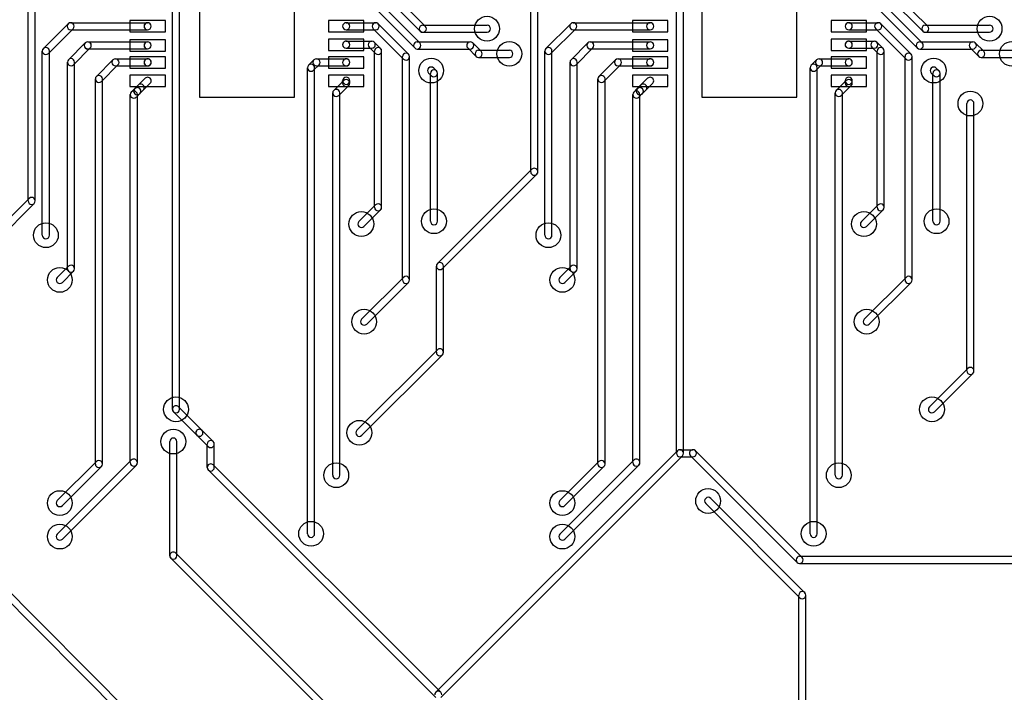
# Model space of a CAD drawing. Extents: x 67 to 209, y -168 to -95.
# Tile 9 of 14: x 132 to 167, y -133 to -109. Entities that reach past the tile are written whole.
import ezdxf

# ---------------------------------------------------------------- set-up
doc = ezdxf.new("R2010")
doc.units = 0
doc.header["$MEASUREMENT"] = 0
doc.layers.add('BLACK', color=250, linetype='CONTINUOUS')

msp = doc.modelspace()

# ---------------------------------------------------------------- linework, layer by layer
at = {"layer": 'BLACK'}
for p, q in [((138.3, -102.15), (138.3, -111.85)), ((141.7, -111.85), (141.7, -102.15)), ((150.165, -114.527), (150.165, -102.192)), ((150.419, -114.527), (150.419, -102.192)), ((156.3, -102.15), (156.3, -111.85)), ((159.7, -111.85), (159.7, -102.15)), ((132.165, -115.571), (132.165, -103.82)), ((132.419, -115.571), (132.419, -103.82)), ((137.333, -123.04), (137.333, -105.019)), ((137.587, -123.04), (137.587, -105.019)), ((155.384, -124.613), (155.384, -104.943)), ((155.638, -124.613), (155.638, -104.943)), ((144.826, -108.106), (146.21, -109.49)), ((145.006, -107.926), (146.39, -109.31)), ((162.826, -108.106), (164.21, -109.49)), ((163.006, -107.926), (164.39, -109.31)), ((144.841, -108.561), (146.19, -109.91)), ((162.841, -108.561), (164.19, -109.91)), ((144.661, -108.741), (146.01, -110.09)), ((162.661, -108.741), (164.01, -110.09)), ((133.599, -109.221), (132.71, -110.11)), ((133.689, -109.184), (136.444, -109.184)), ((137.079, -109.108), (135.809, -109.108)), ((135.809, -109.108), (135.809, -109.515)), ((136.444, -109.184), (136.444, -109.184)), ((136.533, -109.221), (136.534, -109.222)), ((137.079, -109.515), (137.079, -109.108)), ((144.191, -109.108), (142.921, -109.108)), ((142.921, -109.108), (142.921, -109.515)), ((143.467, -109.221), (143.466, -109.222)), ((143.556, -109.184), (143.556, -109.184)), ((143.556, -109.184), (144.611, -109.184)), ((144.191, -109.515), (144.191, -109.108)), ((144.701, -109.221), (145.79, -110.31)), ((146.3, -109.273), (148.6, -109.273)), ((151.599, -109.221), (150.71, -110.11)), ((151.689, -109.184), (154.444, -109.184)), ((155.079, -109.108), (153.809, -109.108)), ((153.809, -109.108), (153.809, -109.515)), ((154.444, -109.184), (154.444, -109.184)), ((154.533, -109.221), (154.534, -109.222)), ((155.079, -109.515), (155.079, -109.108)), ((162.191, -109.108), (160.921, -109.108)), ((160.921, -109.108), (160.921, -109.515)), ((161.467, -109.221), (161.466, -109.222)), ((161.556, -109.184), (161.556, -109.184)), ((161.556, -109.184), (162.611, -109.184)), ((162.191, -109.515), (162.191, -109.108)), ((162.701, -109.221), (163.79, -110.31)), ((164.3, -109.273), (166.6, -109.273)), ((133.779, -109.401), (132.89, -110.29)), ((133.689, -109.438), (136.444, -109.438)), ((135.809, -109.515), (137.079, -109.515)), ((136.354, -109.401), (136.354, -109.401)), ((136.444, -109.438), (136.444, -109.438)), ((142.921, -109.515), (144.191, -109.515)), ((143.556, -109.438), (143.556, -109.438)), ((143.556, -109.438), (144.611, -109.438)), ((143.646, -109.401), (143.646, -109.401)), ((144.521, -109.401), (145.61, -110.49)), ((146.3, -109.527), (148.6, -109.527)), ((151.779, -109.401), (150.89, -110.29)), ((151.689, -109.438), (154.444, -109.438)), ((153.809, -109.515), (155.079, -109.515)), ((154.354, -109.401), (154.354, -109.401)), ((154.444, -109.438), (154.444, -109.438)), ((160.921, -109.515), (162.191, -109.515)), ((161.556, -109.438), (161.556, -109.438)), ((161.556, -109.438), (162.611, -109.438)), ((161.646, -109.401), (161.646, -109.401)), ((162.521, -109.401), (163.61, -110.49)), ((164.3, -109.527), (166.6, -109.527)), ((134.21, -109.91), (133.61, -110.51)), ((134.173, -110), (134.173, -109.997)), ((134.3, -109.87), (136.444, -109.87)), ((134.427, -110), (134.427, -109.997)), ((137.079, -109.794), (135.809, -109.794)), ((135.809, -109.794), (135.809, -110.2)), ((136.444, -109.87), (136.444, -109.87)), ((136.534, -109.907), (136.534, -109.907)), ((137.079, -110.2), (137.079, -109.794)), ((144.191, -109.769), (142.921, -109.769)), ((142.921, -109.769), (142.921, -110.175)), ((143.556, -109.845), (143.556, -109.845)), ((143.556, -109.845), (144.472, -109.845)), ((143.646, -109.882), (143.646, -109.882)), ((144.191, -110.175), (144.191, -109.769)), ((144.562, -109.882), (144.79, -110.11)), ((146.1, -109.873), (148, -109.873)), ((148.09, -109.91), (148.39, -110.21)), ((152.21, -109.91), (151.61, -110.51)), ((152.173, -110), (152.173, -109.997)), ((152.3, -109.87), (154.444, -109.87)), ((152.427, -110), (152.427, -109.997)), ((155.079, -109.794), (153.809, -109.794)), ((153.809, -109.794), (153.809, -110.2)), ((154.444, -109.87), (154.444, -109.87)), ((154.534, -109.907), (154.534, -109.907)), ((155.079, -110.2), (155.079, -109.794)), ((162.191, -109.769), (160.921, -109.769)), ((160.921, -109.769), (160.921, -110.175)), ((161.556, -109.845), (161.556, -109.845)), ((161.556, -109.845), (162.472, -109.845)), ((161.646, -109.882), (161.646, -109.882)), ((162.191, -110.175), (162.191, -109.769)), ((162.562, -109.882), (162.79, -110.11)), ((164.1, -109.873), (166, -109.873)), ((166.09, -109.91), (166.39, -110.21)), ((132.673, -116.8), (132.673, -110.2)), ((132.927, -116.8), (132.927, -110.2)), ((134.39, -110.09), (133.79, -110.69)), ((134.3, -110.124), (136.444, -110.124)), ((135.809, -110.2), (137.079, -110.2)), ((136.354, -110.087), (136.354, -110.087)), ((136.444, -110.124), (136.444, -110.124)), ((142.921, -110.175), (144.191, -110.175)), ((143.466, -110.062), (143.466, -110.062)), ((143.556, -110.099), (143.556, -110.099)), ((143.556, -110.099), (144.472, -110.099)), ((144.382, -110.062), (144.61, -110.29)), ((144.573, -115.8), (144.573, -110.2)), ((144.827, -115.8), (144.827, -110.2)), ((146.1, -110.127), (148, -110.127)), ((147.91, -110.09), (148.21, -110.39)), ((148.3, -110.173), (149.4, -110.173)), ((150.673, -116.8), (150.673, -110.2)), ((150.927, -116.8), (150.927, -110.2)), ((152.39, -110.09), (151.79, -110.69)), ((152.3, -110.124), (154.444, -110.124)), ((153.809, -110.2), (155.079, -110.2)), ((154.354, -110.087), (154.354, -110.087)), ((154.444, -110.124), (154.444, -110.124)), ((160.921, -110.175), (162.191, -110.175)), ((161.466, -110.062), (161.466, -110.062)), ((161.556, -110.099), (161.556, -110.099)), ((161.556, -110.099), (162.472, -110.099)), ((162.382, -110.062), (162.61, -110.29)), ((162.573, -115.8), (162.573, -110.2)), ((162.827, -115.8), (162.827, -110.2)), ((164.1, -110.127), (166, -110.127)), ((165.91, -110.09), (166.21, -110.39)), ((166.3, -110.173), (167.4, -110.173)), ((133.573, -118), (133.573, -110.6)), ((133.827, -118), (133.827, -110.6)), ((135.203, -110.517), (134.61, -111.11)), ((135.383, -110.697), (134.79, -111.29)), ((135.293, -110.48), (136.444, -110.48)), ((135.293, -110.734), (136.444, -110.734)), ((137.079, -110.404), (135.809, -110.404)), ((135.809, -110.404), (135.809, -110.81)), ((136.354, -110.517), (136.354, -110.517)), ((136.444, -110.48), (136.444, -110.48)), ((136.444, -110.734), (136.444, -110.734)), ((136.534, -110.697), (136.534, -110.697)), ((137.079, -110.81), (137.079, -110.404)), ((142.403, -110.517), (142.21, -110.71)), ((142.583, -110.697), (142.39, -110.89)), ((142.493, -110.48), (143.556, -110.48)), ((142.493, -110.734), (143.556, -110.734)), ((144.191, -110.404), (142.921, -110.404)), ((142.921, -110.404), (142.921, -110.81)), ((143.466, -110.517), (143.466, -110.517)), ((143.556, -110.48), (143.556, -110.48)), ((143.556, -110.734), (143.556, -110.734)), ((143.646, -110.697), (143.646, -110.697)), ((144.191, -110.81), (144.191, -110.404)), ((145.573, -118.4), (145.573, -110.4)), ((145.827, -118.4), (145.827, -110.4)), ((148.3, -110.427), (149.4, -110.427)), ((151.573, -118), (151.573, -110.6)), ((151.827, -118), (151.827, -110.6)), ((153.203, -110.517), (152.61, -111.11)), ((153.383, -110.697), (152.79, -111.29)), ((153.293, -110.48), (154.444, -110.48)), ((153.293, -110.734), (154.444, -110.734)), ((155.079, -110.404), (153.809, -110.404)), ((153.809, -110.404), (153.809, -110.81)), ((154.354, -110.517), (154.354, -110.517)), ((154.444, -110.48), (154.444, -110.48)), ((154.444, -110.734), (154.444, -110.734)), ((154.534, -110.697), (154.534, -110.697)), ((155.079, -110.81), (155.079, -110.404)), ((160.403, -110.517), (160.21, -110.71)), ((160.583, -110.697), (160.39, -110.89)), ((160.493, -110.48), (161.556, -110.48)), ((160.493, -110.734), (161.556, -110.734)), ((162.191, -110.404), (160.921, -110.404)), ((160.921, -110.404), (160.921, -110.81)), ((161.466, -110.517), (161.466, -110.517)), ((161.556, -110.48), (161.556, -110.48)), ((161.556, -110.734), (161.556, -110.734)), ((161.646, -110.697), (161.646, -110.697)), ((162.191, -110.81), (162.191, -110.404)), ((163.573, -118.4), (163.573, -110.4)), ((163.827, -118.4), (163.827, -110.4)), ((166.3, -110.427), (167.4, -110.427)), ((135.809, -110.81), (137.079, -110.81)), ((137.079, -111.064), (135.809, -111.064)), ((135.809, -111.064), (135.809, -111.47)), ((137.079, -111.47), (137.079, -111.064)), ((142.173, -127.5), (142.173, -110.8)), ((142.427, -127.5), (142.427, -110.8)), ((142.921, -110.81), (144.191, -110.81)), ((144.191, -111.064), (142.921, -111.064)), ((142.921, -111.064), (142.921, -111.47)), ((144.191, -111.47), (144.191, -111.064)), ((146.51, -110.99), (146.61, -111.09)), ((146.573, -116.3), (146.573, -111)), ((146.69, -110.81), (146.79, -110.91)), ((146.827, -116.3), (146.827, -111)), ((153.809, -110.81), (155.079, -110.81)), ((155.079, -111.064), (153.809, -111.064)), ((153.809, -111.064), (153.809, -111.47)), ((155.079, -111.47), (155.079, -111.064)), ((160.173, -127.5), (160.173, -110.8)), ((160.427, -127.5), (160.427, -110.8)), ((160.921, -110.81), (162.191, -110.81)), ((162.191, -111.064), (160.921, -111.064)), ((160.921, -111.064), (160.921, -111.47)), ((162.191, -111.47), (162.191, -111.064)), ((164.51, -110.99), (164.61, -111.09)), ((164.573, -116.3), (164.573, -111)), ((164.69, -110.81), (164.79, -110.91)), ((164.827, -116.3), (164.827, -111)), ((134.573, -125), (134.573, -111.2)), ((134.827, -125), (134.827, -111.2)), ((135.984, -111.548), (136.354, -111.177)), ((135.984, -111.548), (136.107, -111.424)), ((136.164, -111.727), (136.534, -111.357)), ((143.466, -111.254), (143.11, -111.61)), ((143.646, -111.434), (143.29, -111.79)), ((143.429, -111.344), (143.429, -111.267)), ((143.429, -111.267), (143.429, -111.267)), ((143.683, -111.344), (143.683, -111.267)), ((143.683, -111.267), (143.683, -111.267)), ((152.573, -125), (152.573, -111.2)), ((152.827, -125), (152.827, -111.2)), ((153.984, -111.548), (154.354, -111.177)), ((153.984, -111.548), (154.107, -111.424)), ((154.164, -111.727), (154.534, -111.357)), ((161.466, -111.254), (161.11, -111.61)), ((161.646, -111.434), (161.29, -111.79)), ((161.429, -111.344), (161.429, -111.267)), ((161.429, -111.267), (161.429, -111.267)), ((161.683, -111.344), (161.683, -111.267)), ((161.683, -111.267), (161.683, -111.267)), ((135.809, -111.47), (137.079, -111.47)), ((135.823, -124.95), (135.823, -111.761)), ((135.86, -111.671), (135.984, -111.548)), ((136.04, -111.851), (136.163, -111.727)), ((136.074, -111.511), (136.074, -111.511)), ((136.074, -111.765), (136.074, -111.765)), ((136.077, -124.95), (136.077, -111.761)), ((136.163, -111.727), (136.287, -111.604)), ((142.921, -111.47), (144.191, -111.47)), ((143.073, -125.4), (143.073, -111.7)), ((143.327, -125.4), (143.327, -111.7)), ((153.809, -111.47), (155.079, -111.47)), ((153.823, -124.95), (153.823, -111.761)), ((153.86, -111.671), (153.984, -111.548)), ((154.04, -111.851), (154.163, -111.727)), ((154.074, -111.511), (154.074, -111.511)), ((154.074, -111.765), (154.074, -111.765)), ((154.077, -124.95), (154.077, -111.761)), ((154.163, -111.727), (154.287, -111.604)), ((160.921, -111.47), (162.191, -111.47)), ((161.073, -125.4), (161.073, -111.7)), ((161.327, -125.4), (161.327, -111.7)), ((138.3, -111.85), (141.7, -111.85)), ((156.3, -111.85), (159.7, -111.85)), ((165.787, -121.662), (165.787, -112.081)), ((166.041, -121.662), (166.041, -112.081)), ((146.822, -117.817), (150.202, -114.437)), ((147.002, -117.997), (150.382, -114.617)), ((132.202, -115.481), (127.266, -120.416)), ((132.382, -115.661), (127.446, -120.596)), ((144.61, -115.71), (144.01, -116.31)), ((144.79, -115.89), (144.19, -116.49)), ((162.61, -115.71), (162.01, -116.31)), ((162.79, -115.89), (162.19, -116.49)), ((133.61, -117.91), (133.21, -118.31)), ((133.79, -118.09), (133.39, -118.49)), ((146.785, -120.996), (146.785, -117.907)), ((147.039, -120.996), (147.039, -117.907)), ((151.61, -117.91), (151.21, -118.31)), ((151.79, -118.09), (151.39, -118.49)), ((145.61, -118.31), (144.11, -119.81)), ((145.79, -118.49), (144.29, -119.99)), ((163.61, -118.31), (162.11, -119.81)), ((163.79, -118.49), (162.29, -119.99)), ((143.937, -123.791), (146.822, -120.906)), ((144.117, -123.971), (147.002, -121.086)), ((165.824, -121.572), (164.446, -122.95)), ((166.004, -121.752), (164.626, -123.13)), ((138.389, -123.789), (137.55, -122.95)), ((138.209, -123.969), (137.37, -123.13)), ((138.172, -123.88), (138.172, -123.879)), ((138.616, -124.376), (138.209, -123.97)), ((138.796, -124.196), (138.389, -123.79)), ((138.426, -123.88), (138.426, -123.879)), ((137.238, -128.284), (137.238, -124.196)), ((137.492, -128.284), (137.492, -124.196)), ((138.579, -125.124), (138.579, -124.286)), ((138.833, -125.124), (138.833, -124.286)), ((155.511, -124.486), (155.976, -124.486)), ((155.421, -124.523), (146.763, -133.181)), ((155.601, -124.703), (146.943, -133.361)), ((155.511, -124.74), (155.976, -124.74)), ((159.708, -128.524), (155.886, -124.703)), ((159.888, -128.344), (156.066, -124.523)), ((133.21, -127.51), (135.86, -124.86)), ((134.61, -124.91), (133.21, -126.31)), ((133.39, -127.69), (136.04, -125.04)), ((134.79, -125.09), (133.39, -126.49)), ((146.943, -133.181), (138.796, -125.034)), ((151.21, -127.51), (153.86, -124.86)), ((152.61, -124.91), (151.21, -126.31)), ((151.39, -127.69), (154.04, -125.04)), ((152.79, -125.09), (151.39, -126.49)), ((138.604, -136.712), (127.455, -125.524)), ((146.763, -133.361), (138.616, -125.214)), ((138.425, -136.891), (127.276, -125.703)), ((159.981, -129.612), (156.612, -126.231)), ((159.801, -129.791), (156.432, -126.41)), ((146.142, -136.881), (137.455, -128.194)), ((159.798, -128.307), (169.645, -128.307)), ((145.962, -137.061), (137.275, -128.374)), ((159.798, -128.561), (169.645, -128.561)), ((159.767, -133.474), (159.767, -129.699)), ((160.021, -133.474), (160.021, -129.699))]:
    msp.add_line(p, q, dxfattribs=at)
for centre in [(148.6, -109.4), (166.6, -109.4), (149.4, -110.3), (167.4, -110.3), (146.6, -110.9), (164.6, -110.9), (165.914, -112.081), (144.1, -116.4), (146.7, -116.3), (162.1, -116.4), (164.7, -116.3), (132.8, -116.8), (150.8, -116.8), (133.3, -118.4), (151.3, -118.4), (144.2, -119.9), (162.2, -119.9), (137.46, -123.04), (164.536, -123.04), (137.365, -124.196), (144.027, -123.881), (143.2, -125.4), (161.2, -125.4), (156.519, -126.323), (133.3, -126.4), (151.3, -126.4), (133.3, -127.6), (142.3, -127.5), (151.3, -127.6), (160.3, -127.5)]:
    msp.add_circle(centre, 0.4445, dxfattribs=at)
for centre, start, end in [((133.689, -109.311), 90, 270), ((133.689, -109.311), -45, 135), ((136.444, -109.311), 90, 270), ((136.444, -109.311), 45, 225), ((136.444, -109.311), 225, 405), ((136.444, -109.311), 270, 450), ((136.444, -109.311), 270, 450), ((143.556, -109.311), 90, 270), ((143.556, -109.311), 90, 270), ((143.556, -109.311), 135, 315), ((143.556, -109.311), -45, 135), ((143.556, -109.311), 270, 450), ((144.611, -109.311), 45, 225), ((144.611, -109.311), 270, 450), ((146.3, -109.4), 90, 270), ((146.3, -109.4), 225, 405), ((148.6, -109.4), 270, 450), ((151.689, -109.311), 90, 270), ((151.689, -109.311), -45, 135), ((154.444, -109.311), 90, 270), ((154.444, -109.311), 45, 225), ((154.444, -109.311), 225, 405), ((154.444, -109.311), 270, 450), ((154.444, -109.311), 270, 450), ((161.556, -109.311), 90, 270), ((161.556, -109.311), 90, 270), ((161.556, -109.311), 135, 315), ((161.556, -109.311), -45, 135), ((161.556, -109.311), 270, 450), ((162.611, -109.311), 45, 225), ((162.611, -109.311), 270, 450), ((164.3, -109.4), 90, 270), ((164.3, -109.4), 225, 405), ((166.6, -109.4), 270, 450), ((134.3, -109.997), 360, 540), ((134.3, -109.997), 90, 270), ((134.3, -110), 180, 360), ((134.3, -110), -45, 135), ((136.444, -109.997), 90, 270), ((136.444, -109.997), 45, 225), ((136.444, -109.997), 225, 405), ((136.444, -109.997), 270, 450), ((136.444, -109.997), 270, 450), ((143.556, -109.972), 90, 270), ((143.556, -109.972), 90, 270), ((143.556, -109.972), 405, 585), ((143.556, -109.972), 225, 405), ((143.556, -109.972), 270, 450), ((144.472, -109.972), 45, 225), ((144.472, -109.972), 270, 450), ((146.1, -110), 90, 270), ((146.1, -110), 225, 405), ((148, -110), 45, 225), ((148, -110), 270, 450), ((152.3, -109.997), 360, 540), ((152.3, -109.997), 90, 270), ((152.3, -110), 180, 360), ((152.3, -110), -45, 135), ((154.444, -109.997), 90, 270), ((154.444, -109.997), 45, 225), ((154.444, -109.997), 225, 405), ((154.444, -109.997), 270, 450), ((154.444, -109.997), 270, 450), ((161.556, -109.972), 90, 270), ((161.556, -109.972), 90, 270), ((161.556, -109.972), 405, 585), ((161.556, -109.972), 225, 405), ((161.556, -109.972), 270, 450), ((162.472, -109.972), 45, 225), ((162.472, -109.972), 270, 450), ((164.1, -110), 90, 270), ((164.1, -110), 225, 405), ((166, -110), 45, 225), ((166, -110), 270, 450), ((132.8, -110.2), 360, 540), ((132.8, -110.2), 135, 315), ((144.7, -110.2), 360, 540), ((144.7, -110.2), 225, 405), ((145.7, -110.4), 360, 540), ((145.7, -110.4), 225, 405), ((148.3, -110.3), 90, 270), ((148.3, -110.3), 225, 405), ((149.4, -110.3), 270, 450), ((150.8, -110.2), 360, 540), ((150.8, -110.2), 135, 315), ((162.7, -110.2), 360, 540), ((162.7, -110.2), 225, 405), ((163.7, -110.4), 360, 540), ((163.7, -110.4), 225, 405), ((166.3, -110.3), 90, 270), ((166.3, -110.3), 225, 405), ((133.7, -110.6), 360, 540), ((133.7, -110.6), 135, 315), ((135.293, -110.607), 90, 270), ((135.293, -110.607), -45, 135), ((136.444, -110.607), 90, 270), ((136.444, -110.607), 135, 315), ((136.444, -110.607), 315, 495), ((136.444, -110.607), 270, 450), ((136.444, -110.607), 270, 450), ((142.3, -110.8), 360, 540), ((142.3, -110.8), 135, 315), ((142.493, -110.607), 90, 270), ((142.493, -110.607), -45, 135), ((143.556, -110.607), 90, 270), ((143.556, -110.607), 135, 315), ((143.556, -110.607), 315, 495), ((143.556, -110.607), 270, 450), ((143.556, -110.607), 270, 450), ((151.7, -110.6), 360, 540), ((151.7, -110.6), 135, 315), ((153.293, -110.607), 90, 270), ((153.293, -110.607), -45, 135), ((154.444, -110.607), 90, 270), ((154.444, -110.607), 135, 315), ((154.444, -110.607), 315, 495), ((154.444, -110.607), 270, 450), ((154.444, -110.607), 270, 450), ((160.3, -110.8), 360, 540), ((160.3, -110.8), 135, 315), ((160.493, -110.607), 90, 270), ((160.493, -110.607), -45, 135), ((161.556, -110.607), 90, 270), ((161.556, -110.607), 135, 315), ((161.556, -110.607), 315, 495), ((161.556, -110.607), 270, 450), ((161.556, -110.607), 270, 450), ((134.7, -111.2), 360, 540), ((146.6, -110.9), 45, 225), ((146.7, -111), 360, 540), ((146.7, -111), 225, 405), ((152.7, -111.2), 360, 540), ((164.6, -110.9), 45, 225), ((164.7, -111), 360, 540), ((164.7, -111), 225, 405), ((134.7, -111.2), 135, 315), ((136.197, -111.514), 315, 495), ((136.444, -111.267), 315, 495), ((143.556, -111.267), 360, 540), ((143.556, -111.267), 360, 540), ((143.556, -111.267), 180, 360), ((143.556, -111.344), 180, 360), ((143.556, -111.344), -45, 135), ((152.7, -111.2), 135, 315), ((154.197, -111.514), 315, 495), ((154.444, -111.267), 315, 495), ((161.556, -111.267), 360, 540), ((161.556, -111.267), 360, 540), ((161.556, -111.267), 180, 360), ((161.556, -111.344), 180, 360), ((161.556, -111.344), -45, 135), ((135.95, -111.761), 360, 540), ((135.95, -111.761), 135, 315), ((136.074, -111.638), 90, 270), ((136.074, -111.638), 135, 315), ((136.074, -111.638), 135, 315), ((136.074, -111.638), 315, 495), ((136.074, -111.638), 270, 450), ((143.2, -111.7), 360, 540), ((143.2, -111.7), 135, 315), ((153.95, -111.761), 360, 540), ((153.95, -111.761), 135, 315), ((154.074, -111.638), 90, 270), ((154.074, -111.638), 135, 315), ((154.074, -111.638), 135, 315), ((154.074, -111.638), 315, 495), ((154.074, -111.638), 270, 450), ((161.2, -111.7), 360, 540), ((161.2, -111.7), 135, 315), ((165.914, -112.081), 360, 540), ((150.292, -114.527), 180, 360), ((150.292, -114.527), 315, 495), ((132.292, -115.571), 180, 360), ((132.292, -115.571), -45, 135), ((144.7, -115.8), 180, 360), ((144.7, -115.8), -45, 135), ((162.7, -115.8), 180, 360), ((162.7, -115.8), -45, 135), ((144.1, -116.4), 135, 315), ((146.7, -116.3), 180, 360), ((162.1, -116.4), 135, 315), ((164.7, -116.3), 180, 360), ((132.8, -116.8), 180, 360), ((150.8, -116.8), 180, 360), ((146.912, -117.907), 360, 540), ((133.7, -118), 180, 360), ((133.7, -118), -45, 135), ((146.912, -117.907), 135, 315), ((151.7, -118), 180, 360), ((151.7, -118), -45, 135), ((133.3, -118.4), 135, 315), ((145.7, -118.4), 180, 360), ((145.7, -118.4), -45, 135), ((151.3, -118.4), 135, 315), ((163.7, -118.4), 180, 360), ((163.7, -118.4), -45, 135), ((144.2, -119.9), 135, 315), ((162.2, -119.9), 135, 315), ((146.912, -120.996), 315, 495), ((146.912, -120.996), 180, 360), ((165.914, -121.662), 180, 360), ((165.914, -121.662), -45, 135), ((137.46, -123.04), 405, 585), ((137.46, -123.04), 180, 360), ((164.536, -123.04), 135, 315), ((138.299, -123.879), 360, 540), ((138.299, -123.88), 405, 585), ((137.365, -124.196), 360, 540), ((138.299, -123.88), 180, 360), ((138.299, -123.879), 225, 405), ((144.027, -123.881), 135, 315), ((138.706, -124.286), 360, 540), ((138.706, -124.286), 225, 405), ((155.511, -124.613), 90, 270), ((155.511, -124.613), -45, 135), ((155.976, -124.613), 405, 585), ((155.976, -124.613), 270, 450), ((135.95, -124.95), 315, 495), ((153.95, -124.95), 315, 495), ((155.511, -124.613), 180, 360), ((134.7, -125), 180, 360), ((134.7, -125), -45, 135), ((135.95, -124.95), 180, 360), ((138.706, -125.124), 405, 585), ((138.706, -125.124), 180, 360), ((152.7, -125), 180, 360), ((152.7, -125), -45, 135), ((153.95, -124.95), 180, 360), ((143.2, -125.4), 180, 360), ((161.2, -125.4), 180, 360), ((156.522, -126.32), 404.9, 584.9), ((133.3, -126.4), 135, 315), ((151.3, -126.4), 135, 315), ((133.3, -127.6), 135, 315), ((142.3, -127.5), 180, 360), ((151.3, -127.6), 135, 315), ((160.3, -127.5), 180, 360), ((137.365, -128.284), 405, 585), ((137.365, -128.284), 180, 360), ((159.798, -128.434), 90, 270), ((159.798, -128.434), 225, 405), ((159.894, -129.699), 360, 540), ((159.891, -129.702), 224.9, 404.9), ((146.853, -133.271), 360, 540)]:
    msp.add_arc(centre, 0.127, start, end, dxfattribs=at)

doc.saveas('drawing.dxf')
